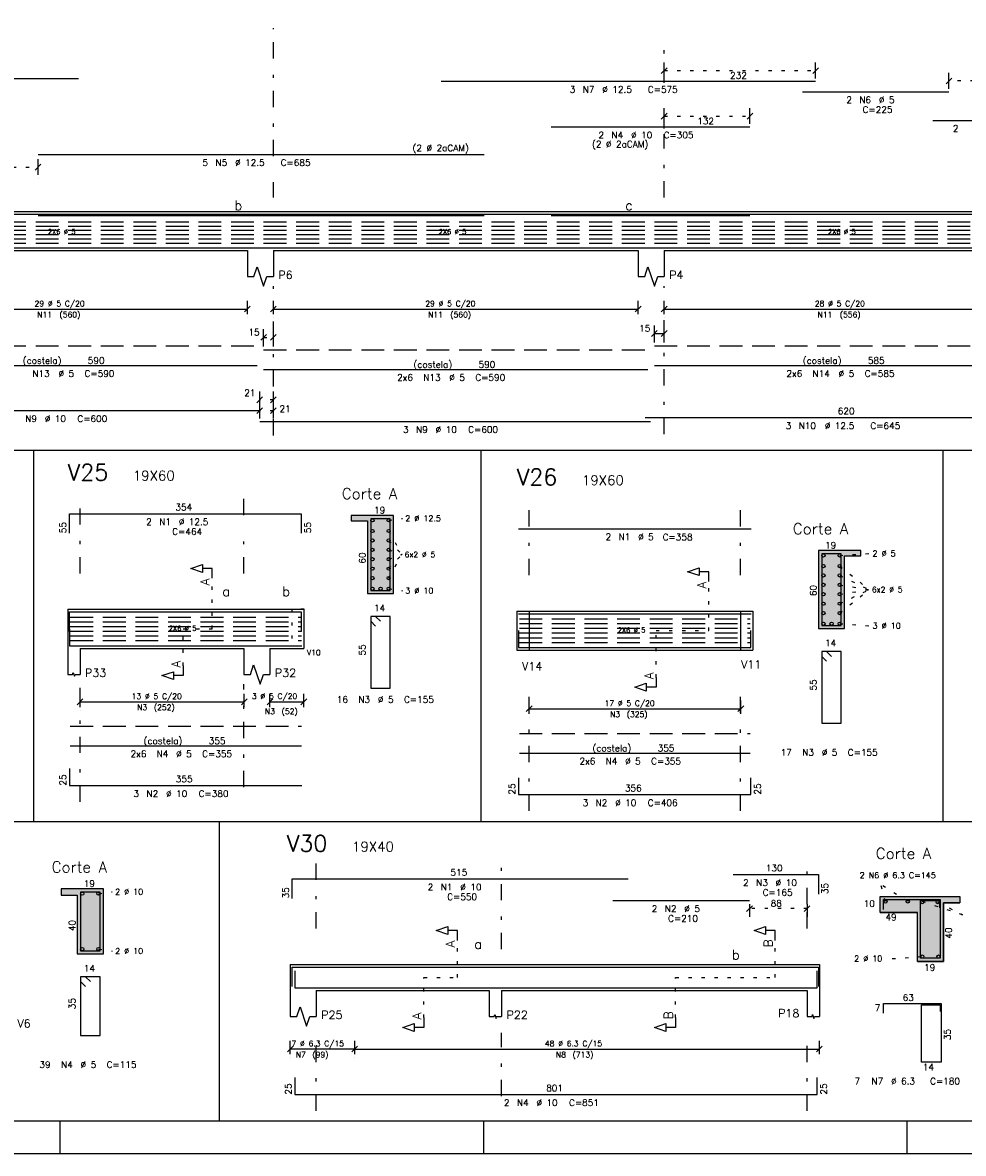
# Model space of a CAD drawing. Extents: x 0 to 84.1, y 0 to 59.4.
# Tile 2 of 17: x 19.9 to 48.8, y 0 to 34.7. Entities that reach past the tile are written whole.
import ezdxf

# ---------------------------------------------------------------- set-up
doc = ezdxf.new("R2010")
doc.units = 0
for name, pattern in [('ESTILO_TQS_0001', [1, 0.7, -0.3]), ('ESTILO_TQS_0002', [0.4, 0.1, -0.3]), ('ESTILO_TQS_0003', [1.5, 0.5, -0.4, 0.1, -0.5])]:
    doc.linetypes.add(name, pattern=pattern)
for name, color, linetype in [('1', 7, 'CONTINUOUS'), ('10', 10, 'CONTINUOUS'), ('12', 12, 'CONTINUOUS'), ('14', 14, 'CONTINUOUS'), ('2', 2, 'CONTINUOUS'), ('3', 3, 'CONTINUOUS'), ('4', 4, 'CONTINUOUS'), ('5', 3, 'CONTINUOUS')]:
    doc.layers.add(name, color=color, linetype=linetype)
doc.styles.get("Standard").update_dxf_attribs({"font": 'ROMANS.SHX'})

msp = doc.modelspace()

# ---------------------------------------------------------------- linework, layer by layer
at = {"layer": '1', "linetype": 'ESTILO_TQS_0002'}
for p, q in [((39.651281, 33.253141), (44.299281, 33.253141)), ((50.761281, 32.933141), (48.393541, 32.933141)), ((39.651281, 31.853141), (42.283281, 31.853141)), ((15.651281, 30.286438), (20.423281, 30.286438)), ((27.351281, 25.057441), (27.651281, 25.057441)), ((27.651281, 23.142441), (27.231281, 23.142441)), ((27.651281, 22.807441), (27.231281, 22.807441)), ((31.190015, 19.440706), (31.610065, 19.500756)), ((31.190015, 19.112756), (31.595065, 18.390756)), ((31.190015, 18.823956), (31.595065, 18.390756)), ((31.190015, 18.535156), (31.595065, 18.390756)), ((45.0393, 18.364169), (45.95935, 18.424219)), ((31.190015, 17.668756), (31.595065, 18.390756)), ((31.190015, 17.957556), (31.595065, 18.390756)), ((31.190015, 18.246356), (31.595065, 18.390756)), ((45.0393, 18.036219), (45.94435, 17.314219)), ((45.0393, 17.747419), (45.94435, 17.314219)), ((25.769213, 16.108041), (25.769213, 17.660248)), ((41.020393, 16.053674), (41.020393, 17.564371)), ((45.0393, 17.458619), (45.94435, 17.314219)), ((31.190015, 17.340806), (31.610065, 17.280756)), ((45.0393, 16.592219), (45.94435, 17.314219)), ((45.0393, 16.881019), (45.94435, 17.314219)), ((45.0393, 17.169819), (45.94435, 17.314219)), ((35.125393, 16.653674), (35.505393, 16.653674)), ((35.505393, 16.653674), (35.505393, 15.453674)), ((41.995393, 16.653674), (41.995393, 15.453674)), ((41.995393, 16.653674), (42.375393, 16.653674)), ((24.879213, 14.973041), (24.879213, 16.108041)), ((24.879213, 16.108041), (25.769213, 16.108041)), ((39.400393, 14.618674), (39.400393, 16.053674)), ((39.400393, 16.053674), (41.020393, 16.053674)), ((45.0393, 16.264269), (45.95935, 16.204219)), ((35.125393, 15.453674), (35.505393, 15.453674)), ((41.995393, 15.453674), (42.375393, 15.453674)), ((22.278855, 7.974887), (22.698905, 8.034937)), ((47.12819, 7.742362), (46.309211, 8.248504)), ((46.446607, 7.731486), (46.309211, 8.237627)), ((47.574395, 7.743031), (48.814285, 7.328817)), ((48.047687, 7.723311), (48.814285, 7.328817)), ((44.038347, 7.518831), (42.269147, 7.518831)), ((22.278855, 6.274987), (22.698905, 6.214937)), ((33.303347, 5.403058), (33.303347, 6.542745)), ((43.063347, 5.403058), (43.063347, 6.542745)), ((46.654345, 5.983081), (47.574395, 6.043131)), ((32.273347, 4.168058), (32.273347, 5.403058)), ((32.273347, 5.403058), (33.303347, 5.403058)), ((39.998347, 4.168058), (39.998347, 5.403058)), ((39.998347, 5.403058), (43.063347, 5.403058))]:
    msp.add_line(p, q, dxfattribs=at)
at = {"layer": '1', "linetype": 'CONTINUOUS'}
for p, q in [((15.651281, 28.927441), (26.851281, 28.927441)), ((26.851281, 28.927441), (27.651281, 28.927441)), ((27.651281, 28.927441), (38.851281, 28.927441)), ((38.851281, 28.927441), (39.651281, 28.927441)), ((39.651281, 28.927441), (50.761281, 28.927441)), ((15.651281, 27.727441), (26.851281, 27.727441)), ((26.851281, 27.727441), (26.851281, 26.927441)), ((27.651281, 27.727441), (38.851281, 27.727441)), ((27.651281, 27.727441), (27.651281, 26.927441)), ((38.851281, 27.727441), (38.851281, 26.927441)), ((39.651281, 27.727441), (50.761281, 27.727441)), ((39.651281, 27.727441), (39.651281, 26.927441)), ((39.351281, 25.177441), (39.651281, 25.177441)), ((2.5, 21.600325), (71.278925, 21.600325)), ((20.284134, 21.600325), (20.284134, 10.194115)), ((34.023716, 21.600325), (34.023716, 10.194115)), ((48.202574, 21.600325), (48.202574, 10.194115)), ((31.340065, 19.590756), (30.040065, 19.590756)), ((31.340065, 17.190756), (31.340065, 19.590756)), ((30.040065, 19.430756), (30.540065, 19.430756)), ((30.540065, 19.430756), (30.540065, 17.190756)), ((45.68935, 18.514219), (44.38935, 18.514219)), ((44.38935, 18.514219), (44.38935, 16.114219)), ((45.18935, 16.114219), (45.18935, 18.354219)), ((45.18935, 18.354219), (45.68935, 18.354219)), ((30.540065, 17.190756), (31.340065, 17.190756)), ((21.334213, 16.708041), (21.334213, 15.508041)), ((21.334213, 16.708041), (21.714213, 16.708041)), ((21.714213, 16.708041), (26.744213, 16.708041)), ((26.744213, 16.708041), (27.544213, 16.708041)), ((27.544213, 16.708041), (28.584213, 16.708041)), ((28.584213, 16.708041), (28.584213, 15.508041)), ((35.125393, 16.653674), (35.125393, 15.453674)), ((35.125393, 16.653674), (35.125393, 15.453674)), ((35.125393, 16.653674), (35.125393, 15.453674)), ((35.125393, 16.653674), (35.505393, 16.653674)), ((35.505393, 16.653674), (41.995393, 16.653674)), ((35.505393, 16.653674), (35.505393, 15.453674)), ((41.995393, 16.653674), (41.995393, 15.453674)), ((41.995393, 16.653674), (41.995393, 15.453674)), ((41.995393, 16.653674), (42.375393, 16.653674)), ((42.375393, 16.653674), (42.375393, 15.453674)), ((42.375393, 16.653674), (42.375393, 15.453674)), ((44.38935, 16.114219), (45.18935, 16.114219)), ((21.334213, 15.508041), (21.334213, 14.708041)), ((21.714213, 15.508041), (26.744213, 15.508041)), ((21.714213, 15.508041), (21.714213, 14.708041)), ((26.744213, 15.508041), (26.744213, 14.708041)), ((27.544213, 15.508041), (28.584213, 15.508041)), ((27.544213, 15.508041), (27.544213, 14.708041)), ((35.125393, 15.453674), (35.505393, 15.453674)), ((35.505393, 15.453674), (41.995393, 15.453674)), ((41.995393, 15.453674), (42.375393, 15.453674)), ((2.5, 10.194115), (67.1, 10.194115)), ((25.983719, 10.194115), (25.983719, 1)), ((22.428905, 8.124937), (21.128905, 8.124937)), ((22.428905, 6.124937), (22.428905, 8.124937)), ((21.128905, 7.924937), (21.628905, 7.924937)), ((21.628905, 7.924937), (21.628905, 6.124937)), ((46.282163, 7.893081), (48.724345, 7.893081)), ((48.224345, 7.693081), (48.724345, 7.693081)), ((48.224345, 5.893081), (48.224345, 7.693081)), ((46.282163, 7.393081), (47.424345, 7.393081)), ((47.424345, 5.893081), (47.424345, 7.393081)), ((21.628905, 6.124937), (22.428905, 6.124937)), ((28.168347, 5.803058), (28.168347, 5.003058)), ((28.168347, 5.803058), (28.968347, 5.803058)), ((28.968347, 5.803058), (34.278347, 5.803058)), ((34.278347, 5.803058), (34.658347, 5.803058)), ((34.658347, 5.803058), (44.038347, 5.803058)), ((44.038347, 5.803058), (44.418347, 5.803058)), ((44.418347, 5.803058), (44.418347, 5.003058)), ((47.424345, 5.893081), (48.224345, 5.893081)), ((28.168347, 5.003058), (28.168347, 4.203058)), ((28.968347, 5.003058), (34.278347, 5.003058)), ((28.968347, 5.003058), (28.968347, 4.203058)), ((34.278347, 5.003058), (34.278347, 4.203058)), ((34.658347, 5.003058), (44.038347, 5.003058)), ((34.658347, 5.003058), (34.658347, 4.203058)), ((44.038347, 5.003058), (44.038347, 4.203058)), ((44.418347, 5.003058), (44.418347, 4.203058)), ((30.148347, 3.203058), (28.168347, 3.203058)), ((21.1, 0), (21.1, 1)), ((34.099998, 1), (34.099998, 0)), ((47.099998, 1), (47.099998, 0)), ((0, 0), (84.099998, 0))]:
    msp.add_line(p, q, dxfattribs=at)
at = {"layer": '1', "linetype": 'ESTILO_TQS_0001'}
for p, q in [((15.351281, 28.609581), (27.151281, 28.609581)), ((15.351281, 28.478321), (27.151281, 28.478321)), ((27.351281, 28.609581), (39.151281, 28.609581)), ((27.351281, 28.478321), (39.151281, 28.478321)), ((39.351281, 28.609581), (51.061481, 28.609581)), ((39.351281, 28.478321), (51.061481, 28.478321)), ((15.351281, 28.347061), (27.151281, 28.347061)), ((15.351281, 28.215821), (27.151281, 28.215821)), ((27.351281, 28.347061), (39.151281, 28.347061)), ((27.351281, 28.215821), (39.151281, 28.215821)), ((39.351281, 28.347061), (51.061481, 28.347061)), ((39.351281, 28.215821), (51.061481, 28.215821)), ((15.351281, 28.084561), (27.151281, 28.084561)), ((15.351281, 27.953301), (27.151281, 27.953301)), ((27.351281, 28.084561), (39.151281, 28.084561)), ((27.351281, 27.953301), (39.151281, 27.953301)), ((39.351281, 28.084561), (51.061481, 28.084561)), ((39.351281, 27.953301), (51.061481, 27.953301)), ((21.414213, 16.469041), (28.514213, 16.469041)), ((21.414213, 16.324641), (28.514213, 16.324641)), ((35.205393, 16.414674), (42.295793, 16.414674)), ((21.414213, 16.180241), (28.514213, 16.180241)), ((21.414213, 16.035841), (28.514213, 16.035841)), ((35.205393, 16.270274), (42.295793, 16.270274)), ((35.205393, 16.125874), (42.295793, 16.125874)), ((35.205393, 15.981474), (42.295793, 15.981474)), ((21.414213, 15.891441), (28.514213, 15.891441)), ((21.414213, 15.747041), (28.514213, 15.747041)), ((35.205393, 15.837074), (42.295793, 15.837074)), ((35.205393, 15.692674), (42.295793, 15.692674))]:
    msp.add_line(p, q, dxfattribs=at)
at = {"layer": '1', "linetype": 'CONTINUOUS'}
for points in [[(26.851281, 26.927441), (27.051281, 26.927441), (27.151281, 27.227441), (27.351281, 26.627441), (27.451281, 26.927441), (27.651281, 26.927441)], [(38.851281, 26.927441), (39.051281, 26.927441), (39.151281, 27.227441), (39.351281, 26.627441), (39.451281, 26.927441), (39.651281, 26.927441)], [(25.769213, 17.660248), (25.769213, 17.960248), (25.469213, 17.960248), (25.469213, 17.840248), (25.119213, 17.960248), (25.469213, 18.080248), (25.469213, 17.960248)], [(41.020393, 17.564371), (41.020393, 17.864371), (40.720393, 17.864371), (40.720393, 17.744371), (40.370393, 17.864371), (40.720393, 17.984371), (40.720393, 17.864371)], [(24.879213, 14.973041), (24.879213, 14.673041), (24.579213, 14.673041), (24.579213, 14.553041), (24.229213, 14.673041), (24.579213, 14.793041), (24.579213, 14.673041)], [(26.744213, 14.708041), (26.944213, 14.708041), (27.044213, 15.008041), (27.244213, 14.408041), (27.344213, 14.708041), (27.544213, 14.708041)], [(21.334213, 14.708041), (21.486213, 14.708041), (21.505213, 14.765041), (21.543213, 14.651041), (21.562213, 14.708041), (21.714213, 14.708041)], [(39.400393, 14.618674), (39.400393, 14.318674), (39.100393, 14.318674), (39.100393, 14.198674), (38.750393, 14.318674), (39.100393, 14.438674), (39.100393, 14.318674)], [(33.303347, 6.542745), (33.303347, 6.842745), (33.003348, 6.842745), (33.003348, 6.722745), (32.653348, 6.842745), (33.003348, 6.962745), (33.003348, 6.842745)], [(43.063347, 6.542745), (43.063347, 6.842745), (42.763348, 6.842745), (42.763348, 6.722745), (42.413348, 6.842745), (42.763348, 6.962745), (42.763348, 6.842745)], [(28.168347, 4.203058), (28.368347, 4.203058), (28.468347, 4.503058), (28.668347, 3.903058), (28.768347, 4.203058), (28.968347, 4.203058)], [(32.273347, 4.168058), (32.273347, 3.868058), (31.973348, 3.868058), (31.973348, 3.748058), (31.623348, 3.868058), (31.973348, 3.988058), (31.973348, 3.868058)], [(34.278347, 4.203058), (34.430347, 4.203058), (34.449347, 4.260058), (34.487347, 4.146058), (34.506347, 4.203058), (34.658347, 4.203058)], [(39.998347, 4.168058), (39.998347, 3.868058), (39.698348, 3.868058), (39.698348, 3.748058), (39.348348, 3.868058), (39.698348, 3.988058), (39.698348, 3.868058)], [(44.038347, 4.203058), (44.190347, 4.203058), (44.209347, 4.260058), (44.247347, 4.146058), (44.266347, 4.203058), (44.418347, 4.203058)]]:
    msp.add_lwpolyline(points, dxfattribs=at)
at = {"layer": '1', "linetype": 'ESTILO_TQS_0001'}
for points in [[(15.351281, 24.797441), (27.151281, 24.797441)], [(27.351281, 24.677441), (39.151281, 24.677441)], [(39.351281, 24.797441), (51.061481, 24.797441)], [(21.414213, 13.120883), (28.514213, 13.120883)], [(35.205393, 12.895027), (42.295793, 12.895027)]]:
    msp.add_lwpolyline(points, dxfattribs=at)
at = {"layer": '1', "linetype": 'ESTILO_TQS_0002'}
msp.add_lwpolyline([(28.214413, 16.708041), (28.214413, 15.508041), (28.594413, 15.508041), (28.594413, 16.708041), (28.214413, 16.708041)], dxfattribs=at)
at = {"layer": '1', "linetype": 'CONTINUOUS'}
for centre in [(30.690115, 19.440706), (31.190015, 19.440706), (30.690115, 19.112756), (31.190015, 19.112756), (30.690115, 18.823956), (31.190015, 18.823956), (30.690115, 18.535156), (31.190015, 18.535156), (44.5394, 18.364169), (45.0393, 18.364169), (30.690115, 18.246356), (31.190015, 18.246356), (44.5394, 18.036219), (45.0393, 18.036219), (30.690115, 17.957556), (30.690115, 17.668756), (31.190015, 17.957556), (31.190015, 17.668756), (44.5394, 17.747419), (45.0393, 17.747419), (30.690115, 17.340806), (30.940065, 17.340806), (31.190015, 17.340806), (44.5394, 17.458619), (45.0393, 17.458619), (44.5394, 17.169819), (45.0393, 17.169819), (44.5394, 16.881019), (45.0393, 16.881019), (44.5394, 16.592219), (45.0393, 16.592219), (44.5394, 16.264269), (44.78935, 16.264269), (45.0393, 16.264269), (21.778955, 7.974887), (22.278855, 7.974887), (46.446607, 7.731486), (47.131815, 7.735111), (47.576375, 7.716043), (48.049516, 7.716043), (21.778955, 6.274987), (22.278855, 6.274987), (47.574395, 6.043131), (48.074295, 6.043131)]:
    msp.add_circle(centre, 0.05, dxfattribs=at)
at = {"layer": '10', "linetype": 'CONTINUOUS'}
for points in [[(31.340065, 17.190756), (31.340065, 19.590756), (30.040065, 19.590756), (30.040065, 19.430756), (30.540065, 19.430756), (30.540065, 17.190756), (31.340065, 17.190756)], [(45.18935, 16.114219), (45.18935, 18.354219), (45.68935, 18.354219), (45.68935, 18.514219), (44.38935, 18.514219), (44.38935, 16.114219), (45.18935, 16.114219)], [(22.428905, 6.124937), (22.428905, 8.124937), (21.128905, 8.124937), (21.128905, 7.924937), (21.628905, 7.924937), (21.628905, 6.124937), (22.428905, 6.124937)], [(47.424345, 5.893081), (47.424345, 7.393081), (46.282163, 7.393081), (46.282163, 7.893081), (48.724345, 7.893081), (48.724345, 7.693081), (48.224345, 7.693081), (48.224345, 5.893081), (47.424345, 5.893081)]]:
    msp.add_lwpolyline(points, dxfattribs=at)
at = {"layer": '12', "linetype": 'CONTINUOUS'}
msp.add_lwpolyline([(2.5, 1), (83.099998, 1), (83.099998, 58.400009), (2.5, 58.400009), (2.5, 1)], dxfattribs=at)
at = {"layer": '14', "linetype": 'CONTINUOUS'}
for points in [[(30.540065, 19.430756), (31.340065, 19.590756), (30.040065, 19.590756)], [(30.540065, 19.430756), (30.040065, 19.590756), (30.040065, 19.430756)], [(30.540065, 19.430756), (31.340065, 17.190756), (31.340065, 19.590756)], [(30.540065, 19.430756), (30.540065, 17.190756), (31.340065, 17.190756)], [(44.38935, 16.114219), (45.18935, 16.114219), (44.38935, 18.514219)], [(45.18935, 16.114219), (45.18935, 18.354219), (44.38935, 18.514219)], [(44.38935, 18.514219), (45.18935, 18.354219), (45.68935, 18.514219)], [(45.18935, 18.354219), (45.68935, 18.354219), (45.68935, 18.514219)], [(21.628905, 7.924937), (22.428905, 8.124937), (21.128905, 8.124937)], [(21.628905, 7.924937), (21.128905, 8.124937), (21.128905, 7.924937)], [(21.628905, 7.924937), (22.428905, 6.124937), (22.428905, 8.124937)], [(21.628905, 7.924937), (21.628905, 6.124937), (22.428905, 6.124937)], [(46.282163, 7.393081), (48.724345, 7.893081), (47.424345, 7.393081)], [(46.282163, 7.393081), (46.282163, 7.893081), (48.724345, 7.893081)], [(47.424345, 7.393081), (48.724345, 7.893081), (48.224345, 7.693081)], [(47.424345, 5.893081), (48.224345, 7.693081), (48.224345, 5.893081)], [(47.424345, 7.393081), (48.224345, 7.693081), (47.424345, 5.893081)], [(48.224345, 7.693081), (48.724345, 7.893081), (48.724345, 7.693081)]]:
    msp.add_solid(points, dxfattribs=at)
at = {"layer": '2', "linetype": 'ESTILO_TQS_0003'}
for p, q in [((27.651281, 30.627447), (27.651281, 34.555447)), ((39.651281, 32.875141), (39.651281, 33.923141)), ((39.651281, 31.475141), (39.651281, 32.071141)), ((39.651281, 29.359828), (39.651281, 31.303447)), ((27.651281, 29.359828), (27.651281, 29.823447)), ((27.651281, 22.048423), (27.651281, 26.627441)), ((39.651281, 22.084179), (39.651281, 26.627441)), ((21.714213, 17.808041), (21.714213, 20.164904)), ((26.744213, 19.597248), (26.744213, 20.164904)), ((35.505393, 17.753674), (35.505393, 20.022455)), ((41.995393, 17.753674), (41.995393, 20.022455)), ((26.744213, 17.808041), (26.744213, 18.793248)), ((21.714213, 10.796617), (21.714213, 14.408041)), ((26.744213, 11.248617), (26.744213, 14.408041)), ((35.505393, 10.517583), (35.505393, 14.353674)), ((41.995393, 10.517583), (41.995393, 14.353674)), ((28.968347, 6.903058), (28.968347, 9.019247)), ((34.658347, 6.272745), (34.658347, 9.019247)), ((44.038347, 7.654405), (44.038347, 9.019247)), ((44.038347, 6.903058), (44.038347, 8.022395)), ((28.968347, 1.306287), (28.968347, 3.703058)), ((34.658347, 1.758287), (34.658347, 3.703058)), ((44.038347, 1.306287), (44.038347, 3.703058))]:
    msp.add_line(p, q, dxfattribs=at)
at = {"layer": '2', "linetype": 'CONTINUOUS'}
for p, q in [((39.562893, 33.164753), (39.73967, 33.341529)), ((39.651281, 33.013141), (39.651281, 33.503141)), ((44.210893, 33.164753), (44.38767, 33.341529)), ((44.299281, 33.013141), (44.299281, 33.503141)), ((48.48193, 33.021529), (48.305153, 32.844753)), ((48.393541, 32.693141), (48.393541, 33.183141)), ((39.651281, 32.913141), (39.651281, 32.913141)), ((44.299281, 32.913141), (44.299281, 32.913141)), ((48.393541, 32.593141), (48.393541, 32.593141)), ((39.651281, 31.613141), (39.651281, 32.103141)), ((42.283281, 31.613141), (42.283281, 32.103141)), ((39.562893, 31.764753), (39.73967, 31.941529)), ((42.194893, 31.764753), (42.37167, 31.941529)), ((39.651281, 31.513141), (39.651281, 31.513141)), ((42.283281, 31.513141), (42.283281, 31.513141)), ((20.334893, 30.19805), (20.51167, 30.374826)), ((20.423281, 30.046438), (20.423281, 30.536438)), ((20.423281, 29.946438), (20.423281, 29.946438)), ((26.851281, 25.767441), (26.851281, 26.177441)), ((27.651281, 25.767441), (27.651281, 26.177441)), ((38.851281, 25.767441), (38.851281, 26.177441)), ((39.651281, 25.767441), (39.651281, 26.177441)), ((15.651281, 25.927441), (26.851281, 25.927441)), ((26.762893, 25.839053), (26.93967, 26.01583)), ((27.562893, 25.839053), (27.73967, 26.01583)), ((27.651281, 25.927441), (38.851281, 25.927441)), ((38.762893, 25.839053), (38.93967, 26.01583)), ((39.562893, 25.839053), (39.73967, 26.01583)), ((39.651281, 25.927441), (50.771281, 25.927441)), ((26.851281, 25.667441), (26.851281, 25.667441)), ((27.651281, 25.667441), (27.651281, 25.667441)), ((38.851281, 25.667441), (38.851281, 25.667441)), ((39.351281, 24.897441), (39.351281, 25.427441)), ((39.651281, 25.667441), (39.651281, 25.667441)), ((39.651281, 24.897441), (39.651281, 25.427441)), ((27.262893, 24.969053), (27.43967, 25.14583)), ((27.351281, 24.777441), (27.351281, 25.307441)), ((27.562893, 24.969053), (27.73967, 25.14583)), ((27.651281, 24.777441), (27.651281, 25.307441)), ((39.262893, 25.089053), (39.43967, 25.26583)), ((39.562893, 25.089053), (39.73967, 25.26583)), ((27.351281, 24.677441), (27.351281, 24.677441)), ((27.651281, 24.677441), (27.651281, 24.677441)), ((39.351281, 24.797441), (39.351281, 24.797441)), ((39.651281, 24.797441), (39.651281, 24.797441)), ((27.231281, 22.902441), (27.231281, 23.392441)), ((27.651281, 22.902441), (27.651281, 23.392441)), ((27.31967, 23.23083), (27.142893, 23.054053)), ((27.231281, 22.567441), (27.231281, 23.057441)), ((27.73967, 23.23083), (27.562893, 23.054053)), ((27.651281, 22.567441), (27.651281, 23.057441)), ((27.31967, 22.89583), (27.142893, 22.719053)), ((27.231281, 22.802441), (27.231281, 22.802441)), ((27.73967, 22.89583), (27.562893, 22.719053)), ((27.651281, 22.802441), (27.651281, 22.802441)), ((27.231281, 22.467441), (27.231281, 22.467441)), ((27.651281, 22.467441), (27.651281, 22.467441)), ((21.625825, 13.779428), (21.802602, 13.956205)), ((21.714213, 13.707816), (21.714213, 14.117816)), ((26.665825, 13.779428), (26.842602, 13.956205)), ((26.754213, 13.707816), (26.754213, 14.117816)), ((27.455825, 13.779428), (27.632602, 13.956205)), ((27.544213, 13.707816), (27.544213, 14.117816)), ((28.495825, 13.779428), (28.672602, 13.956205)), ((28.584213, 13.707816), (28.584213, 14.117816)), ((35.505393, 13.493674), (35.505393, 13.903674)), ((42.005393, 13.493674), (42.005393, 13.903674)), ((21.714213, 13.867816), (26.754213, 13.867816)), ((21.714213, 13.607816), (21.714213, 13.607816)), ((26.754213, 13.607816), (26.754213, 13.607816)), ((27.544213, 13.867816), (28.584213, 13.867816)), ((27.544213, 13.607816), (27.544213, 13.607816)), ((28.584213, 13.607816), (28.584213, 13.607816)), ((35.417004, 13.565285), (35.593781, 13.742062)), ((35.505393, 13.653674), (42.005393, 13.653674)), ((41.917004, 13.565285), (42.093781, 13.742062)), ((35.505393, 13.393674), (35.505393, 13.393674)), ((42.005393, 13.393674), (42.005393, 13.393674)), ((42.269147, 7.754405), (42.269147, 7.754405)), ((42.269147, 7.654405), (42.269147, 7.268831)), ((44.038347, 7.754405), (44.038347, 7.754405)), ((44.038347, 7.654405), (44.038347, 7.268831)), ((42.357536, 7.607219), (42.180759, 7.430443)), ((44.126736, 7.607219), (43.949959, 7.430443)), ((28.079959, 3.11467), (28.256736, 3.291446)), ((28.168347, 3.043058), (28.168347, 3.453058)), ((30.059959, 3.11467), (30.236736, 3.291446)), ((30.148347, 3.043058), (30.148347, 3.453058)), ((30.148347, 3.203058), (44.418347, 3.203058)), ((44.329959, 3.11467), (44.506736, 3.291446)), ((44.418347, 3.043058), (44.418347, 3.453058)), ((28.168347, 2.943058), (28.168347, 2.943058)), ((30.148347, 2.943058), (30.148347, 2.943058)), ((44.418347, 2.943058), (44.418347, 2.943058))]:
    msp.add_line(p, q, dxfattribs=at)
at = {"layer": '4', "linetype": 'CONTINUOUS'}
for p, q in [((10.263281, 33.006197), (21.663281, 33.006197)), ((32.799281, 32.923141), (44.299281, 32.923141)), ((43.893541, 32.603141), (48.393541, 32.603141)), ((47.905281, 31.723141), (51.525281, 31.723141)), ((36.183281, 31.523141), (42.283281, 31.523141)), ((20.423281, 30.675447), (34.123281, 30.675447)), ((10.263281, 28.847441), (21.663281, 28.847441)), ((20.423281, 28.847441), (34.123281, 28.847441)), ((32.799281, 28.847441), (44.299281, 28.847441)), ((43.893541, 28.847441), (48.393541, 28.847441)), ((47.905281, 28.847441), (51.525281, 28.847441)), ((20.423281, 28.797441), (34.123281, 28.797441)), ((36.183281, 28.797441), (42.283281, 28.797441)), ((15.231281, 27.807441), (27.231281, 27.807441)), ((27.231281, 27.807441), (39.231281, 27.807441)), ((39.071281, 27.807441), (51.491281, 27.807441)), ((15.231281, 22.812441), (27.231281, 22.812441)), ((39.071281, 22.596439), (51.491281, 22.596439)), ((27.231281, 22.477441), (39.231281, 22.477441)), ((21.384213, 19.045248), (21.384213, 19.645248)), ((21.384213, 19.645248), (28.504213, 19.645248)), ((28.504213, 19.645248), (28.504213, 19.045248)), ((35.175393, 19.182455), (42.325793, 19.182455)), ((21.384213, 16.028041), (21.384213, 16.628041)), ((21.384213, 16.628041), (28.504213, 16.628041)), ((28.504213, 16.628041), (28.504213, 16.028041)), ((35.175393, 16.573674), (42.325793, 16.573674)), ((21.384213, 16.108041), (21.384213, 15.588041)), ((35.175393, 16.053674), (35.175393, 15.533674)), ((42.315393, 15.533674), (42.315393, 16.053674)), ((21.384213, 15.588041), (28.524213, 15.588041)), ((35.175393, 15.533674), (42.315393, 15.533674)), ((21.384213, 11.816617), (21.384213, 11.296617)), ((35.175393, 11.537583), (35.175393, 11.017583)), ((42.315393, 11.017583), (42.315393, 11.537583)), ((21.384213, 11.296617), (28.524213, 11.296617)), ((35.175393, 11.017583), (42.315393, 11.017583)), ((28.228347, 7.830068), (28.228347, 8.430068)), ((28.228347, 8.430068), (38.548347, 8.430068)), ((41.764347, 8.563112), (44.384347, 8.563112)), ((44.384347, 8.563112), (44.384347, 7.963112)), ((38.069147, 7.764405), (42.269147, 7.764405)), ((46.382163, 7.793081), (48.124345, 7.793081)), ((46.382163, 7.493081), (46.382163, 7.793081)), ((47.524345, 7.771016), (48.112408, 7.771016)), ((48.112408, 7.541587), (48.112408, 7.771016)), ((48.122224, 7.79202), (48.123284, 7.793081)), ((48.123284, 7.793081), (48.124345, 7.793081)), ((48.123284, 7.79096), (48.124345, 7.79202)), ((48.124345, 7.793081), (48.124345, 7.79202)), ((28.228347, 5.123058), (28.228347, 5.723058)), ((28.228347, 5.723058), (38.548347, 5.723058)), ((28.308347, 5.603058), (28.308347, 5.083058)), ((38.069147, 5.723058), (42.269147, 5.723058)), ((41.764347, 5.723058), (44.384347, 5.723058)), ((44.348347, 5.083058), (44.348347, 5.603058)), ((44.384347, 5.723058), (44.384347, 5.123058)), ((28.308347, 5.083058), (44.348347, 5.083058)), ((28.308347, 2.326287), (28.308347, 1.806287)), ((44.348347, 1.806287), (44.348347, 2.326287)), ((28.308347, 1.806287), (44.348347, 1.806287))]:
    msp.add_line(p, q, dxfattribs=at)
for points in [[(15.351281, 24.197441), (27.151281, 24.197441)], [(27.351281, 24.077441), (39.151281, 24.077441)], [(39.351281, 24.197441), (51.061481, 24.197441)], [(30.642186, 19.489695), (30.641126, 19.490756), (30.640065, 19.490756), (30.640065, 17.290756), (31.240065, 17.290756), (31.240065, 19.490756), (30.640065, 19.490756), (30.640065, 19.489695), (30.641126, 19.488634)], [(44.491471, 18.413158), (44.490411, 18.414219), (44.48935, 18.414219), (44.48935, 16.214219), (45.08935, 16.214219), (45.08935, 18.414219), (44.48935, 18.414219), (44.48935, 18.413158), (44.490411, 18.412097)], [(30.940065, 16.340756), (30.790065, 16.490756), (30.640065, 16.490756), (30.640065, 14.290756), (31.240065, 14.290756), (31.240065, 16.490756), (30.640065, 16.490756), (30.640065, 16.340756), (30.790065, 16.190756)], [(44.78935, 15.264219), (44.63935, 15.414219), (44.48935, 15.414219), (44.48935, 13.214219), (45.08935, 13.214219), (45.08935, 15.414219), (44.48935, 15.414219), (44.48935, 15.264219), (44.63935, 15.114219)], [(21.414213, 12.520883), (28.514213, 12.520883)], [(35.205393, 12.295027), (42.295793, 12.295027)], [(21.731027, 8.023876), (21.729966, 8.024937), (21.728905, 8.024937), (21.728905, 6.224937), (22.328905, 6.224937), (22.328905, 8.024937), (21.728905, 8.024937), (21.728905, 8.023876), (21.729966, 8.022816)], [(46.382163, 7.493081), (46.382163, 7.793081), (48.124345, 7.793081), (48.124345, 5.993081), (47.524345, 5.993081), (47.524345, 7.771016), (48.112408, 7.771016), (48.112408, 7.541587)], [(22.028905, 5.274937), (21.878905, 5.424937), (21.728905, 5.424937), (21.728905, 3.624937), (22.328905, 3.624937), (22.328905, 5.424937), (21.728905, 5.424937), (21.728905, 5.274937), (21.878905, 5.124937)], [(46.382163, 4.303851), (46.382163, 4.603851), (48.15599, 4.603851), (48.15599, 2.803851), (47.55599, 2.803851), (47.55599, 4.557041), (48.125494, 4.557041), (48.125494, 4.352357)]]:
    msp.add_lwpolyline(points, dxfattribs=at)

# ---------------------------------------------------------------- texts
at = {"layer": '1', "linetype": 'CONTINUOUS'}
for s, height, p in [('(2 %%c 2aCAM)', 0.2, (31.923281, 30.775447)), ('(2 %%c 2aCAM)', 0.2, (37.433281, 30.893141)), ('b', 0.3, (26.452169, 28.966954)), ('c', 0.3, (38.452169, 28.966954)), ('2X6 %%c 5', 0.15, (20.726281, 28.230821)), ('2X6 %%c 5', 0.15, (32.726281, 28.230821)), ('2X6 %%c 5', 0.15, (44.681381, 28.230821)), ('P6', 0.25, (27.801281, 26.852441)), ('P4', 0.25, (39.801281, 26.852441)), ('(costela)', 0.2, (19.951281, 24.247441)), ('590', 0.2, (21.951281, 24.247441)), ('(costela)', 0.2, (31.951281, 24.127441)), ('590', 0.2, (33.951281, 24.127441)), ('(costela)', 0.2, (43.906381, 24.247441)), ('585', 0.2, (45.906381, 24.247441)), ('620', 0.2, (44.981281, 22.696439)), ('19X60', 0.3, (23.334213, 20.664904)), ('19X60', 0.3, (37.125393, 20.522455)), ('Corte A', 0.34, (29.750065, 20.090756)), ('354', 0.2, (24.644213, 19.745248)), ('19', 0.2, (30.740065, 19.650756)), ('2 %%c 12.5', 0.18, (31.700065, 19.410756)), ('Corte A', 0.34, (43.59935, 19.014219)), ('19', 0.2, (44.58935, 18.574219)), ('6x2 %%c 5', 0.17, (31.680065, 18.305756)), ('2 %%c 5', 0.18, (46.04935, 18.334219)), ('b', 0.3, (27.920699, 17.110291)), ('3 %%c 10', 0.18, (31.700065, 17.190756)), ('6x2 %%c 5', 0.17, (46.02935, 17.229219)), ('a', 0.3, (26.080699, 17.110291)), ('14', 0.2, (30.740065, 16.650756)), ('2X6 %%c 5', 0.15, (24.439213, 16.050841)), ('2X6 %%c 5', 0.15, (38.225593, 15.996474)), ('3 %%c 10', 0.18, (46.04935, 16.114219)), ('14', 0.2, (44.58935, 15.574219)), ('V14', 0.25, (35.28588, 14.83449)), ('V11', 0.25, (42.013759, 14.891339)), ('P33', 0.25, (21.864213, 14.633041)), ('P32', 0.25, (27.694213, 14.633041)), ('(costela)', 0.2, (23.664213, 12.570883)), ('355', 0.2, (25.664213, 12.570883)), ('(costela)', 0.2, (37.450593, 12.345027)), ('355', 0.2, (39.450593, 12.345027)), ('355', 0.2, (24.654213, 11.396617)), ('356', 0.2, (38.445393, 11.117583)), ('19X40', 0.3, (30.065086, 9.270554)), ('Corte A', 0.34, (46.146519, 9.043577)), ('Corte A', 0.34, (20.838905, 8.624937)), ('515', 0.2, (33.088347, 8.530068)), ('130', 0.2, (42.774347, 8.663112)), ('19', 0.2, (21.828905, 8.184937)), ('2 %%c 10', 0.18, (22.788905, 7.944937)), ('10', 0.2, (45.776057, 7.569664)), ('49', 0.2, (46.448296, 7.154513)), ('2 %%c 10', 0.18, (22.788905, 6.124937)), ('a', 0.3, (33.816219, 6.276953)), ('b', 0.3, (41.727952, 5.952696)), ('2 %%c 10', 0.18, (45.484345, 5.893081)), ('14', 0.2, (21.828905, 5.584937)), ('19', 0.2, (47.63122, 5.608153)), ('63', 0.2, (46.973309, 4.681884)), ('7', 0.2, (46.118794, 4.369703)), ('P25', 0.25, (29.118347, 4.128058)), ('P22', 0.25, (34.808347, 4.128058)), ('P18', 0.25, (43.148705, 4.180251)), ('V6', 0.25, (19.789306, 3.865045)), ('14', 0.2, (47.595283, 2.548036)), ('801', 0.2, (36.028347, 1.906287))]:
    msp.add_text(s, height=height, dxfattribs=at).set_placement(p)
for s, height, p in [('60', 0.2, (30.480065, 18.110756)), ('A', 0.272, (25.687613, 17.442648)), ('A', 0.272, (40.938793, 17.346771)), ('60', 0.2, (44.32935, 17.114219)), ('55', 0.2, (30.480065, 15.290756)), ('A', 0.272, (24.797613, 14.918641)), ('A', 0.272, (39.318793, 14.564274)), ('55', 0.2, (44.32935, 14.214219)), ('40', 0.2, (21.568905, 6.824937)), ('40', 0.2, (48.484345, 6.593081)), ('A', 0.272, (33.221747, 6.325145)), ('B', 0.272, (42.981747, 6.325145)), ('35', 0.2, (21.568905, 4.424937)), ('A', 0.272, (32.191747, 4.113658)), ('B', 0.272, (39.916747, 4.113658)), ('35', 0.2, (48.447232, 3.478248))]:
    msp.add_text(s, height=height, rotation=90, dxfattribs=at).set_placement(p)
at = {"layer": '2', "linetype": 'CONTINUOUS'}
for s, height, p in [('232', 0.2, (41.675281, 33.003141)), ('132', 0.2, (40.667281, 31.603141)), ('29 %%c 5 C/20', 0.17, (20.316281, 26.012441)), ('29 %%c 5 C/20', 0.17, (32.316281, 26.012441)), ('28 %%c 5 C/20', 0.17, (44.276281, 26.012441)), ('N11', 0.17, (20.401281, 25.672441)), ('(560)', 0.17, (21.081281, 25.672441)), ('N11', 0.17, (32.401281, 25.672441)), ('(560)', 0.17, (33.081281, 25.672441)), ('N11', 0.17, (44.361281, 25.672441)), ('(556)', 0.17, (45.041281, 25.672441)), ('15', 0.2, (38.884615, 25.237441)), ('15', 0.2, (26.884615, 25.117441)), ('21', 0.2, (26.755417, 23.254474)), ('21', 0.2, (27.838262, 22.765284)), ('V10', 0.17, (28.679413, 15.295541)), ('13 %%c 5 C/20', 0.17, (23.299213, 13.952816)), ('3 %%c 5 C/20', 0.17, (26.991101, 13.955523)), ('17 %%c 5 C/20', 0.17, (37.820393, 13.738674)), ('N3', 0.17, (23.469213, 13.612816)), ('(252)', 0.17, (23.979213, 13.612816)), ('N3', 0.17, (27.393914, 13.489416)), ('(52)', 0.17, (27.903914, 13.489416)), ('N3', 0.17, (37.990393, 13.398674)), ('(325)', 0.17, (38.500393, 13.398674)), ('88', 0.2, (42.92043, 7.578678)), ('7 %%c 6.3 C/15', 0.17, (28.206779, 3.288058)), ('(99)', 0.17, (28.847296, 2.948058)), ('48 %%c 6.3 C/15', 0.17, (35.988347, 3.288058)), ('(713)', 0.17, (36.838347, 2.948058)), ('N7', 0.17, (28.337296, 2.948058)), ('N8', 0.17, (36.328347, 2.948058))]:
    msp.add_text(s, height=height, dxfattribs=at).set_placement(p)
at = {"layer": '3', "linetype": 'CONTINUOUS'}
for s, height, p in [('3', 0.2, (36.749281, 32.573141)), ('N7', 0.2, (37.149281, 32.573141)), ('%%c 12.5', 0.2, (37.749281, 32.573141)), ('C=575', 0.2, (39.149281, 32.573141)), ('2', 0.2, (45.243541, 32.253141)), ('N6', 0.2, (45.643541, 32.253141)), ('%%c 5', 0.2, (46.243541, 32.253141)), ('C=225', 0.2, (45.743541, 31.953141)), ('2', 0.2, (37.633281, 31.173141)), ('N4', 0.2, (38.033281, 31.173141)), ('%%c 10', 0.2, (38.633281, 31.173141)), ('C=305', 0.2, (39.633281, 31.173141)), ('2', 0.2, (48.515281, 31.373141)), ('5', 0.2, (25.473281, 30.325447)), ('N5', 0.2, (25.873281, 30.325447)), ('%%c 12.5', 0.2, (26.473281, 30.325447)), ('C=685', 0.2, (27.873281, 30.325447)), ('N13', 0.2, (20.251281, 23.847441)), ('%%c 5', 0.2, (21.051281, 23.847441)), ('C=590', 0.2, (21.851281, 23.847441)), ('2x6', 0.2, (43.406381, 23.847441)), ('N14', 0.2, (44.206381, 23.847441)), ('%%c 5', 0.2, (45.006381, 23.847441)), ('C=585', 0.2, (45.806381, 23.847441)), ('2x6', 0.2, (31.451281, 23.727441)), ('N13', 0.2, (32.251281, 23.727441)), ('%%c 5', 0.2, (33.051281, 23.727441)), ('C=590', 0.2, (33.851281, 23.727441)), ('N9', 0.2, (20.031281, 22.462441)), ('%%c 10', 0.2, (20.631281, 22.462441)), ('C=600', 0.2, (21.631281, 22.462441)), ('3', 0.2, (31.631281, 22.127441)), ('N9', 0.2, (32.031281, 22.127441)), ('%%c 10', 0.2, (32.631281, 22.127441)), ('C=600', 0.2, (33.631281, 22.127441)), ('3', 0.2, (43.381281, 22.246439)), ('N10', 0.2, (43.781281, 22.246439)), ('%%c 12.5', 0.2, (44.581281, 22.246439)), ('C=645', 0.2, (45.981281, 22.246439)), ('2', 0.2, (23.744213, 19.295248)), ('N1', 0.2, (24.144213, 19.295248)), ('%%c 12.5', 0.2, (24.744213, 19.295248)), ('C=464', 0.2, (24.544213, 18.995248)), ('2', 0.2, (37.850593, 18.832455)), ('N1', 0.2, (38.250593, 18.832455)), ('%%c 5', 0.2, (38.850593, 18.832455)), ('C=358', 0.2, (39.603744, 18.827314)), (' 16', 0.2, (29.459998, 13.840589)), ('N3', 0.2, (30.259998, 13.840589)), ('%%c 5', 0.2, (30.859998, 13.840589)), ('C=155', 0.2, (31.659998, 13.840589)), ('2x6', 0.2, (23.264213, 12.170883)), ('N4', 0.2, (24.064213, 12.170883)), ('%%c 5', 0.2, (24.664213, 12.170883)), ('C=355', 0.2, (25.464213, 12.170883)), ('%%c 5', 0.2, (38.450593, 11.945027)), (' 17', 0.2, (43.08935, 12.214219)), ('N3', 0.2, (43.88935, 12.214219)), ('%%c 5', 0.2, (44.48935, 12.214219)), ('C=155', 0.2, (45.28935, 12.214219)), ('2x6', 0.2, (37.050593, 11.945027)), ('N4', 0.2, (37.850593, 11.945027)), ('C=355', 0.2, (39.250593, 11.945027)), ('3', 0.2, (23.354213, 10.946617)), ('N2', 0.2, (23.754213, 10.946617)), ('%%c 10', 0.2, (24.354213, 10.946617)), ('C=380', 0.2, (25.354213, 10.946617)), ('3', 0.2, (37.145393, 10.667583)), ('N2', 0.2, (37.545393, 10.667583)), ('%%c 10', 0.2, (38.145393, 10.667583)), ('C=406', 0.2, (39.145393, 10.667583)), ('2', 0.2, (42.074347, 8.213112)), ('N3', 0.2, (42.474347, 8.213112)), ('%%c 10', 0.2, (43.074347, 8.213112)), ('2 N6 %%c 6.3 C=145', 0.18, (45.653224, 8.450134)), ('2', 0.2, (32.388347, 8.080068)), ('N1', 0.2, (32.788347, 8.080068)), ('%%c 10', 0.2, (33.388347, 8.080068)), ('C=165', 0.2, (42.674347, 7.913112)), ('C=550', 0.2, (32.988347, 7.780068)), ('2', 0.2, (39.269147, 7.414405)), ('N2', 0.2, (39.669147, 7.414405)), ('C=210', 0.2, (39.769147, 7.114405)), ('%%c 5', 0.2, (40.269147, 7.414405)), (' 39', 0.2, (20.328905, 2.624937)), ('N4', 0.2, (21.128905, 2.624937)), ('%%c 5', 0.2, (21.728905, 2.624937)), ('C=115', 0.2, (22.528905, 2.624937)), (' 7', 0.2, (45.358994, 2.116149)), ('N7', 0.2, (46.017259, 2.116149)), ('%%c 6.3', 0.2, (46.617259, 2.116149)), ('C=180', 0.2, (47.817259, 2.116149)), ('2', 0.2, (34.728347, 1.456287)), ('N4', 0.2, (35.128347, 1.456287)), ('%%c 10', 0.2, (35.728347, 1.456287)), ('C=851', 0.2, (36.728347, 1.456287))]:
    msp.add_text(s, height=height, dxfattribs=at).set_placement(p)
for s, p in [('55', (21.284213, 19.045248)), ('55', (28.804213, 19.045248)), ('25', (21.284213, 11.296617)), ('25', (35.075393, 11.017583)), ('25', (42.615393, 11.017583)), ('35', (28.128347, 7.830068)), ('35', (44.684347, 7.963112)), ('25', (28.208347, 1.806287)), ('25', (44.648347, 1.806287))]:
    msp.add_text(s, height=0.2, rotation=90, dxfattribs=at).set_placement(p)
at = {"layer": '5', "linetype": 'CONTINUOUS'}
for s, p in [('V25', (21.334213, 20.664904)), ('V26', (35.125393, 20.522455)), ('V30', (28.065086, 9.270554))]:
    msp.add_text(s, height=0.5, dxfattribs=at).set_placement(p)

doc.saveas('drawing.dxf')
